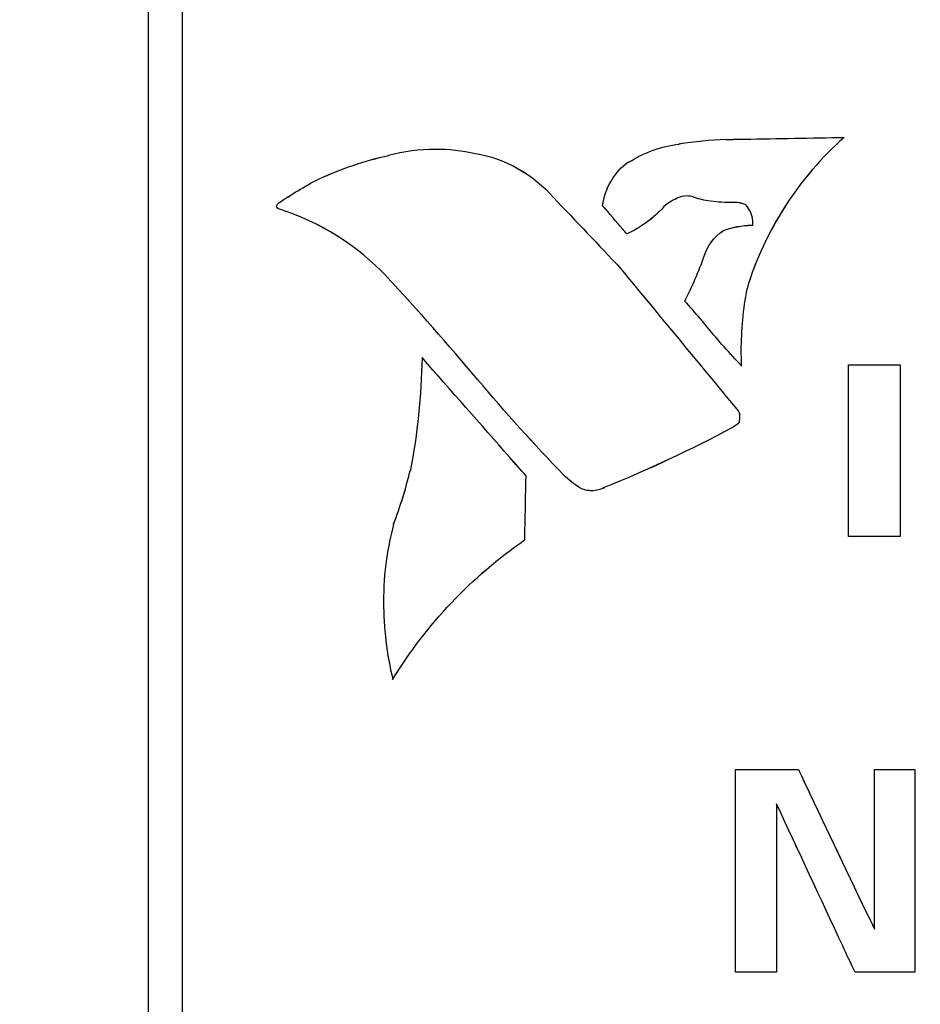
# Model space of a CAD drawing. Header units: inches. Extents: x 0 to 34, y 0 to 22.
# Tile 51 of 84: x 10.342 to 10.61, y 16.956 to 17.249. Entities that reach past the tile are written whole.
import ezdxf

# ---------------------------------------------------------------- set-up
doc = ezdxf.new("R2010")
doc.units = ezdxf.units.IN
doc.header["$LTSCALE"] = 1.87
doc.header["$MEASUREMENT"] = 0
doc.layers.get('0').update_dxf_attribs({"linetype": 'CONTINUOUS'})
doc.layers.add('DATUMCURVES', color=7, linetype='CONTINUOUS')
doc.layers.add('DIMENSIONS', color=7, linetype='CONTINUOUS')
doc.styles.get("Standard").update_dxf_attribs({"font": 'txt', "width": 0.8})
doc.dimstyles.new('DIMSTYLE_1', dxfattribs={"dimtxt": 0.125, "dimasz": 0.18, "dimexe": 0.18, "dimexo": 0.0625, "dimgap": 0.09, "dimtad": 0, "dimtih": 1, "dimtoh": 1, "dimdec": 3, "dimzin": 4, "dimdsep": 46, "dimtxsty": 'STANDARD', "dimblk": '_FILLED', "dimblk1": '_FILLED', "dimblk2": '_FILLED', "dimcen": 0.09, "dimadec": 0, "dimazin": 0, "dimtp": 0.005, "dimtm": 0.005, "dimtfac": 1, "dimtdec": 3, "dimtofl": 0, "dimtmove": 0, "dimatfit": 3, "dimldrblk": '_FILLED', "dimfxl": 1, "dimtolj": 1, "dimtzin": 4, "dimarcsym": 0})

# ---------------------------------------------------------------- blocks, each defined once
blk = doc.blocks.new('_FILLED')
at = {"color": 0, "linetype": 'BYBLOCK'}
blk.add_solid([(0, 0), (-1, 0.1736), (-1, -0.1736)], dxfattribs=at)
blk = doc.blocks.new('*D3')
at = {"layer": 'DIMENSIONS', "color": 2, "linetype": 'CONTINUOUS'}
for p, q in [((10.72651, 16.39551), (10.72651, 18.32886)), ((11.16856, 17.58422), (11.16856, 18.32886)), ((10.72651, 18.20386), (10.36651, 18.20386)), ((11.16856, 18.20386), (11.37054, 18.20386))]:
    blk.add_line(p, q, dxfattribs=at)
at = {"layer": 'DIMENSIONS', "color": 2, "linetype": 'CONTINUOUS', "xscale": 0.18, "yscale": 0.18, "zscale": 0.18}
blk.add_blockref('_FILLED', (10.72651, 18.20386), dxfattribs=at)
at = {"layer": 'DIMENSIONS', "color": 2, "linetype": 'CONTINUOUS', "xscale": 0.18, "yscale": 0.18, "zscale": 0.18, "rotation": 180}
blk.add_blockref('_FILLED', (11.16856, 18.20386), dxfattribs=at)
at = {"layer": 'DIMENSIONS', "color": 2, "linetype": 'CONTINUOUS', "width": 0.8}
for s, p in [('[', (11.95804, 18.14136)), (']', (12.55804, 18.14136)), ('.442', (11.43304, 18.14136)), ('11.23', (12.05804, 18.14136))]:
    blk.add_text(s, height=0.125, dxfattribs=at).set_placement(p)
blk = doc.blocks.new('*D4')
at = {"layer": 'DIMENSIONS', "color": 2, "linetype": 'CONTINUOUS'}
for p, q in [((10.38056, 17.58422), (10.38056, 17.96283)), ((10.71256, 17.01007), (10.71256, 17.96283)), ((10.38056, 17.83783), (10.16976, 17.83783)), ((10.71256, 17.83783), (11.07256, 17.83783))]:
    blk.add_line(p, q, dxfattribs=at)
at = {"layer": 'DIMENSIONS', "color": 2, "linetype": 'CONTINUOUS', "xscale": 0.18, "yscale": 0.18, "zscale": 0.18}
blk.add_blockref('_FILLED', (10.38056, 17.83783), dxfattribs=at)
at = {"layer": 'DIMENSIONS', "color": 2, "linetype": 'CONTINUOUS', "xscale": 0.18, "yscale": 0.18, "zscale": 0.18, "rotation": 180}
blk.add_blockref('_FILLED', (10.71256, 17.83783), dxfattribs=at)
at = {"layer": 'DIMENSIONS', "color": 2, "linetype": 'CONTINUOUS', "width": 0.8}
for s, p in [('[', (9.50726, 17.77533)), (']', (10.00726, 17.77533)), ('.332', (8.98226, 17.77533)), ('8.43', (9.60726, 17.77533))]:
    blk.add_text(s, height=0.125, dxfattribs=at).set_placement(p)

msp = doc.modelspace()

# ---------------------------------------------------------------- linework, layer by layer
at = {"color": 7, "linetype": 'CONTINUOUS'}
for p, q in [((10.38056, 12.38381), (10.38056, 17.52172)), ((10.39056, 17.49172), (10.39056, 13.42172))]:
    msp.add_line(p, q, dxfattribs=at)
at = {"layer": 'DATUMCURVES', "color": 40, "linetype": 'CONTINUOUS'}
for points in [[(10.52344, 17.20629, 2.75359), (10.52786, 17.20919, 2.75359), (10.53312, 17.21107, 2.75359), (10.53838, 17.21165, 2.75359)], [(10.52344, 17.20628, 2.75359), (10.52786, 17.20919, 2.75359), (10.53312, 17.21107, 2.75359), (10.53838, 17.21165, 2.75359)], [(10.5383, 17.21179, 2.75359), (10.54293, 17.21251, 2.75359), (10.5476, 17.21296, 2.75359), (10.55227, 17.21316, 2.75359)], [(10.5383, 17.21178, 2.75359), (10.54293, 17.2125, 2.75359), (10.5476, 17.21296, 2.75359), (10.55227, 17.21315, 2.75359)], [(10.53838, 17.21165, 2.75359), (10.53836, 17.2117, 2.75359), (10.53833, 17.21174, 2.75359), (10.5383, 17.21179, 2.75359)], [(10.53838, 17.21165, 2.75359), (10.53836, 17.21169, 2.75359), (10.53833, 17.21174, 2.75359), (10.5383, 17.21178, 2.75359)], [(10.55227, 17.21316, 2.75359), (10.55229, 17.21312, 2.75359), (10.55231, 17.21309, 2.75359), (10.55233, 17.21306, 2.75359)], [(10.55227, 17.21315, 2.75359), (10.55229, 17.21312, 2.75359), (10.55231, 17.21308, 2.75359), (10.55233, 17.21305, 2.75359)], [(10.58743, 17.21365, 2.75359), (10.57401, 17.20193, 2.75359), (10.56362, 17.18577, 2.75359), (10.55854, 17.16869, 2.75359)], [(10.58743, 17.21365, 2.75359), (10.57401, 17.20192, 2.75359), (10.56362, 17.18576, 2.75359), (10.55854, 17.16868, 2.75359)], [(10.47778, 17.20889, 2.75359), (10.47778, 17.2089, 2.75359), (10.47778, 17.20891, 2.75359), (10.47778, 17.20892, 2.75359)], [(10.47778, 17.20892, 2.75359), (10.48656, 17.20749, 2.75359), (10.49525, 17.20257, 2.75359), (10.501, 17.19578, 2.75359)], [(10.47778, 17.20889, 2.75359), (10.47778, 17.2089, 2.75359), (10.47778, 17.2089, 2.75359), (10.47778, 17.20891, 2.75359)], [(10.47778, 17.20891, 2.75359), (10.48656, 17.20749, 2.75359), (10.49525, 17.20256, 2.75359), (10.501, 17.19578, 2.75359)], [(10.43118, 17.20127, 2.75359), (10.43783, 17.20434, 2.75359), (10.44484, 17.20673, 2.75359), (10.45198, 17.20833, 2.75359)], [(10.43118, 17.20126, 2.75359), (10.43783, 17.20434, 2.75359), (10.44484, 17.20672, 2.75359), (10.45198, 17.20832, 2.75359)], [(10.45198, 17.20833, 2.75359), (10.45196, 17.20834, 2.75359), (10.45193, 17.20835, 2.75359), (10.4519, 17.20836, 2.75359)], [(10.45198, 17.20832, 2.75359), (10.45196, 17.20833, 2.75359), (10.45193, 17.20835, 2.75359), (10.4519, 17.20836, 2.75359)], [(10.51562, 17.19336, 2.75359), (10.51617, 17.19839, 2.75359), (10.51918, 17.20354, 2.75359), (10.52333, 17.20644, 2.75359)], [(10.51562, 17.19335, 2.75359), (10.51617, 17.19838, 2.75359), (10.51918, 17.20353, 2.75359), (10.52333, 17.20644, 2.75359)], [(10.52333, 17.20644, 2.75359), (10.52336, 17.20639, 2.75359), (10.5234, 17.20634, 2.75359), (10.52344, 17.20629, 2.75359)], [(10.52333, 17.20644, 2.75359), (10.52336, 17.20639, 2.75359), (10.5234, 17.20633, 2.75359), (10.52344, 17.20628, 2.75359)], [(10.41908, 17.194, 2.75359), (10.42293, 17.19666, 2.75359), (10.42695, 17.1991, 2.75359), (10.4311, 17.20128, 2.75359)], [(10.41908, 17.19399, 2.75359), (10.42293, 17.19665, 2.75359), (10.42695, 17.19909, 2.75359), (10.4311, 17.20128, 2.75359)], [(10.4311, 17.20128, 2.75359), (10.43112, 17.20128, 2.75359), (10.43115, 17.20127, 2.75359), (10.43118, 17.20127, 2.75359)], [(10.4311, 17.20128, 2.75359), (10.43112, 17.20127, 2.75359), (10.43115, 17.20127, 2.75359), (10.43118, 17.20126, 2.75359)], [(10.41913, 17.19399, 2.75359), (10.41912, 17.19399, 2.75359), (10.4191, 17.194, 2.75359), (10.41908, 17.194, 2.75359)], [(10.41913, 17.19398, 2.75359), (10.41912, 17.19398, 2.75359), (10.4191, 17.19399, 2.75359), (10.41908, 17.19399, 2.75359)], [(10.501, 17.19578, 2.75359), (10.501, 17.19578, 2.75359), (10.501, 17.19577, 2.75359), (10.501, 17.19577, 2.75359)], [(10.501, 17.19578, 2.75359), (10.501, 17.19577, 2.75359), (10.501, 17.19577, 2.75359), (10.501, 17.19576, 2.75359)], [(10.501, 17.19577, 2.75359), (10.50773, 17.18877, 2.75359), (10.5144, 17.18173, 2.75359), (10.52105, 17.17465, 2.75359)], [(10.501, 17.19576, 2.75359), (10.50773, 17.18876, 2.75359), (10.5144, 17.18172, 2.75359), (10.52105, 17.17464, 2.75359)], [(10.53754, 17.19546, 2.75359), (10.5362, 17.1949, 2.75359), (10.53493, 17.1941, 2.75359), (10.53385, 17.19313, 2.75359)], [(10.53754, 17.19545, 2.75359), (10.5362, 17.19489, 2.75359), (10.53493, 17.1941, 2.75359), (10.53385, 17.19313, 2.75359)], [(10.53751, 17.19549, 2.75359), (10.53752, 17.19548, 2.75359), (10.53753, 17.19547, 2.75359), (10.53754, 17.19546, 2.75359)], [(10.53751, 17.19548, 2.75359), (10.53752, 17.19547, 2.75359), (10.53753, 17.19546, 2.75359), (10.53754, 17.19545, 2.75359)], [(10.54261, 17.19593, 2.75359), (10.54261, 17.19594, 2.75359), (10.54261, 17.19596, 2.75359), (10.54261, 17.19597, 2.75359)], [(10.54261, 17.19593, 2.75359), (10.54261, 17.19594, 2.75359), (10.54261, 17.19595, 2.75359), (10.54261, 17.19596, 2.75359)], [(10.54766, 17.19471, 2.75359), (10.54594, 17.19491, 2.75359), (10.54424, 17.19533, 2.75359), (10.54261, 17.19593, 2.75359)], [(10.54766, 17.19471, 2.75359), (10.54594, 17.19491, 2.75359), (10.54424, 17.19532, 2.75359), (10.54261, 17.19593, 2.75359)], [(10.54766, 17.19466, 2.75359), (10.54766, 17.19468, 2.75359), (10.54766, 17.1947, 2.75359), (10.54766, 17.19471, 2.75359)], [(10.54766, 17.19466, 2.75359), (10.54766, 17.19467, 2.75359), (10.54766, 17.19469, 2.75359), (10.54766, 17.19471, 2.75359)], [(10.55433, 17.19427, 2.75359), (10.55211, 17.19431, 2.75359), (10.54988, 17.19443, 2.75359), (10.54766, 17.19466, 2.75359)], [(10.55433, 17.19426, 2.75359), (10.55211, 17.1943, 2.75359), (10.54988, 17.19443, 2.75359), (10.54766, 17.19466, 2.75359)], [(10.55436, 17.19435, 2.75359), (10.55435, 17.19433, 2.75359), (10.55434, 17.1943, 2.75359), (10.55433, 17.19427, 2.75359)], [(10.55436, 17.19435, 2.75359), (10.55435, 17.19432, 2.75359), (10.55434, 17.19429, 2.75359), (10.55433, 17.19426, 2.75359)], [(10.41954, 17.19231, 2.75359), (10.41954, 17.19231, 2.75359), (10.41954, 17.19232, 2.75359), (10.41954, 17.19232, 2.75359)], [(10.45144, 17.17228, 2.75359), (10.44285, 17.18144, 2.75359), (10.43152, 17.18855, 2.75359), (10.41954, 17.19231, 2.75359)], [(10.41954, 17.1923, 2.75359), (10.41954, 17.19231, 2.75359), (10.41954, 17.19231, 2.75359), (10.41954, 17.19231, 2.75359)], [(10.45144, 17.17227, 2.75359), (10.44285, 17.18143, 2.75359), (10.43152, 17.18854, 2.75359), (10.41954, 17.1923, 2.75359)], [(10.53385, 17.1931, 2.75359), (10.53082, 17.18966, 2.75359), (10.52695, 17.18683, 2.75359), (10.52276, 17.18497, 2.75359)], [(10.53385, 17.19309, 2.75359), (10.53082, 17.18965, 2.75359), (10.52695, 17.18683, 2.75359), (10.52276, 17.18496, 2.75359)], [(10.53385, 17.19313, 2.75359), (10.53385, 17.19312, 2.75359), (10.53385, 17.19311, 2.75359), (10.53385, 17.1931, 2.75359)], [(10.53385, 17.19313, 2.75359), (10.53385, 17.19311, 2.75359), (10.53385, 17.1931, 2.75359), (10.53385, 17.19309, 2.75359)], [(10.55827, 17.19355, 2.75359), (10.55827, 17.19357, 2.75359), (10.55827, 17.1936, 2.75359), (10.55827, 17.19362, 2.75359)], [(10.55827, 17.19354, 2.75359), (10.55827, 17.19356, 2.75359), (10.55827, 17.19359, 2.75359), (10.55827, 17.19361, 2.75359)], [(10.52276, 17.18497, 2.75359), (10.52275, 17.185, 2.75359), (10.52274, 17.18503, 2.75359), (10.52273, 17.18506, 2.75359)], [(10.52276, 17.18496, 2.75359), (10.52275, 17.18499, 2.75359), (10.52274, 17.18502, 2.75359), (10.52273, 17.18506, 2.75359)], [(10.54579, 17.17837, 2.75359), (10.54668, 17.18135, 2.75359), (10.54878, 17.18416, 2.75359), (10.5514, 17.18584, 2.75359)], [(10.54579, 17.17836, 2.75359), (10.54668, 17.18134, 2.75359), (10.54878, 17.18415, 2.75359), (10.5514, 17.18583, 2.75359)], [(10.5514, 17.18584, 2.75359), (10.55139, 17.18585, 2.75359), (10.55137, 17.18587, 2.75359), (10.55135, 17.18588, 2.75359)], [(10.5514, 17.18583, 2.75359), (10.55139, 17.18584, 2.75359), (10.55137, 17.18586, 2.75359), (10.55135, 17.18588, 2.75359)], [(10.56017, 17.18756, 2.75359), (10.56018, 17.18753, 2.75359), (10.5602, 17.18751, 2.75359), (10.56022, 17.18748, 2.75359)], [(10.56017, 17.18755, 2.75359), (10.56018, 17.18753, 2.75359), (10.5602, 17.1875, 2.75359), (10.56022, 17.18748, 2.75359)], [(10.54009, 17.16502, 2.75359), (10.54226, 17.16936, 2.75359), (10.54419, 17.17383, 2.75359), (10.54584, 17.17838, 2.75359)], [(10.54009, 17.16502, 2.75359), (10.54226, 17.16935, 2.75359), (10.54419, 17.17382, 2.75359), (10.54584, 17.17838, 2.75359)], [(10.54584, 17.17838, 2.75359), (10.54582, 17.17838, 2.75359), (10.54581, 17.17837, 2.75359), (10.54579, 17.17837, 2.75359)], [(10.54584, 17.17838, 2.75359), (10.54582, 17.17837, 2.75359), (10.54581, 17.17837, 2.75359), (10.54579, 17.17836, 2.75359)], [(10.52105, 17.17465, 2.75359), (10.52103, 17.17464, 2.75359), (10.52101, 17.17463, 2.75359), (10.521, 17.17463, 2.75359)], [(10.52105, 17.17464, 2.75359), (10.52103, 17.17464, 2.75359), (10.52101, 17.17463, 2.75359), (10.521, 17.17462, 2.75359)], [(10.521, 17.17463, 2.75359), (10.53249, 17.1607, 2.75359), (10.54399, 17.14678, 2.75359), (10.5555, 17.13287, 2.75359)], [(10.521, 17.17462, 2.75359), (10.53249, 17.1607, 2.75359), (10.54399, 17.14678, 2.75359), (10.5555, 17.13286, 2.75359)], [(10.47846, 17.1416, 2.75359), (10.4697, 17.15207, 2.75359), (10.46066, 17.16232, 2.75359), (10.45139, 17.17234, 2.75359)], [(10.45139, 17.17234, 2.75359), (10.45141, 17.17232, 2.75359), (10.45142, 17.1723, 2.75359), (10.45144, 17.17228, 2.75359)], [(10.47846, 17.14159, 2.75359), (10.4697, 17.15206, 2.75359), (10.46066, 17.16231, 2.75359), (10.45139, 17.17233, 2.75359)], [(10.45139, 17.17233, 2.75359), (10.45141, 17.17231, 2.75359), (10.45142, 17.17229, 2.75359), (10.45144, 17.17227, 2.75359)], [(10.55854, 17.16869, 2.75359), (10.55851, 17.16868, 2.75359), (10.55848, 17.16868, 2.75359), (10.55846, 17.16867, 2.75359)], [(10.55854, 17.16868, 2.75359), (10.55851, 17.16868, 2.75359), (10.55848, 17.16867, 2.75359), (10.55846, 17.16866, 2.75359)], [(10.54557, 17.15867, 2.75359), (10.54556, 17.1587, 2.75359), (10.54555, 17.15873, 2.75359), (10.54555, 17.15876, 2.75359)], [(10.54557, 17.15867, 2.75359), (10.54556, 17.1587, 2.75359), (10.54555, 17.15872, 2.75359), (10.54555, 17.15875, 2.75359)], [(10.55558, 17.14717, 2.75359), (10.55211, 17.15089, 2.75359), (10.54877, 17.15473, 2.75359), (10.54557, 17.15867, 2.75359)], [(10.55558, 17.14717, 2.75359), (10.55211, 17.15088, 2.75359), (10.54877, 17.15472, 2.75359), (10.54557, 17.15867, 2.75359)], [(10.46191, 17.1482, 2.75359), (10.46172, 17.13688, 2.75359), (10.46055, 17.12554, 2.75359), (10.45841, 17.11443, 2.75359)], [(10.46191, 17.14819, 2.75359), (10.46172, 17.13688, 2.75359), (10.46055, 17.12554, 2.75359), (10.45841, 17.11442, 2.75359)], [(10.55694, 17.14576, 2.75359), (10.55649, 17.14623, 2.75359), (10.55603, 17.1467, 2.75359), (10.55558, 17.14717, 2.75359)], [(10.55694, 17.14576, 2.75359), (10.55649, 17.14623, 2.75359), (10.55603, 17.1467, 2.75359), (10.55558, 17.14717, 2.75359)], [(10.55683, 17.14576, 2.75359), (10.55687, 17.14576, 2.75359), (10.5569, 17.14576, 2.75359), (10.55694, 17.14576, 2.75359)], [(10.55683, 17.14575, 2.75359), (10.55687, 17.14575, 2.75359), (10.5569, 17.14575, 2.75359), (10.55694, 17.14576, 2.75359)], [(10.47851, 17.14162, 2.75359), (10.4785, 17.14161, 2.75359), (10.47848, 17.1416, 2.75359), (10.47846, 17.1416, 2.75359)], [(10.47851, 17.14161, 2.75359), (10.4785, 17.14161, 2.75359), (10.47848, 17.1416, 2.75359), (10.47846, 17.14159, 2.75359)], [(10.50404, 17.11329, 2.75359), (10.49522, 17.12244, 2.75359), (10.4867, 17.13189, 2.75359), (10.47851, 17.14162, 2.75359)], [(10.50404, 17.11328, 2.75359), (10.49522, 17.12243, 2.75359), (10.4867, 17.13189, 2.75359), (10.47851, 17.14161, 2.75359)], [(10.5555, 17.13287, 2.75359), (10.55551, 17.13287, 2.75359), (10.55552, 17.13287, 2.75359), (10.55553, 17.13287, 2.75359)], [(10.5555, 17.13286, 2.75359), (10.55551, 17.13286, 2.75359), (10.55552, 17.13286, 2.75359), (10.55553, 17.13286, 2.75359)], [(10.55553, 17.13287, 2.75359), (10.55585, 17.1324, 2.75359), (10.55615, 17.1319, 2.75359), (10.55637, 17.13138, 2.75359)], [(10.55553, 17.13286, 2.75359), (10.55585, 17.13239, 2.75359), (10.55615, 17.1319, 2.75359), (10.55637, 17.13137, 2.75359)], [(10.55637, 17.13138, 2.75359), (10.55634, 17.1314, 2.75359), (10.55631, 17.13142, 2.75359), (10.55629, 17.13144, 2.75359)], [(10.55637, 17.13137, 2.75359), (10.55634, 17.13139, 2.75359), (10.55631, 17.13141, 2.75359), (10.55629, 17.13143, 2.75359)], [(10.55425, 17.12745, 2.75359), (10.54187, 17.12081, 2.75359), (10.52912, 17.11482, 2.75359), (10.51609, 17.10956, 2.75359)], [(10.55425, 17.12744, 2.75359), (10.54187, 17.1208, 2.75359), (10.52912, 17.11481, 2.75359), (10.51609, 17.10955, 2.75359)], [(10.55623, 17.12896, 2.75359), (10.55564, 17.12838, 2.75359), (10.55497, 17.12788, 2.75359), (10.55425, 17.12747, 2.75359)], [(10.55623, 17.12895, 2.75359), (10.55564, 17.12837, 2.75359), (10.55497, 17.12787, 2.75359), (10.55425, 17.12747, 2.75359)], [(10.55425, 17.12747, 2.75359), (10.55425, 17.12747, 2.75359), (10.55425, 17.12746, 2.75359), (10.55425, 17.12745, 2.75359)], [(10.55425, 17.12747, 2.75359), (10.55425, 17.12746, 2.75359), (10.55425, 17.12745, 2.75359), (10.55425, 17.12744, 2.75359)], [(10.55618, 17.12898, 2.75359), (10.5562, 17.12897, 2.75359), (10.55621, 17.12896, 2.75359), (10.55623, 17.12896, 2.75359)], [(10.55618, 17.12897, 2.75359), (10.5562, 17.12896, 2.75359), (10.55621, 17.12896, 2.75359), (10.55623, 17.12895, 2.75359)], [(10.45828, 17.11446, 2.75359), (10.45698, 17.10909, 2.75359), (10.45535, 17.10379, 2.75359), (10.45337, 17.09864, 2.75359)], [(10.45828, 17.11445, 2.75359), (10.45698, 17.10908, 2.75359), (10.45535, 17.10379, 2.75359), (10.45337, 17.09863, 2.75359)], [(10.45841, 17.11443, 2.75359), (10.45837, 17.11444, 2.75359), (10.45832, 17.11445, 2.75359), (10.45828, 17.11446, 2.75359)], [(10.45841, 17.11442, 2.75359), (10.45837, 17.11443, 2.75359), (10.45832, 17.11444, 2.75359), (10.45828, 17.11445, 2.75359)], [(10.50404, 17.11324, 2.75359), (10.50404, 17.11325, 2.75359), (10.50404, 17.11327, 2.75359), (10.50404, 17.11329, 2.75359)], [(10.50404, 17.11323, 2.75359), (10.50404, 17.11325, 2.75359), (10.50404, 17.11326, 2.75359), (10.50404, 17.11328, 2.75359)], [(10.50879, 17.10952, 2.75359), (10.50711, 17.11062, 2.75359), (10.50552, 17.11187, 2.75359), (10.50404, 17.11324, 2.75359)], [(10.50879, 17.10951, 2.75359), (10.50711, 17.11061, 2.75359), (10.50552, 17.11187, 2.75359), (10.50404, 17.11323, 2.75359)], [(10.50881, 17.10949, 2.75359), (10.50881, 17.1095, 2.75359), (10.5088, 17.10951, 2.75359), (10.50879, 17.10952, 2.75359)], [(10.50881, 17.10948, 2.75359), (10.50881, 17.10949, 2.75359), (10.5088, 17.1095, 2.75359), (10.50879, 17.10951, 2.75359)], [(10.51609, 17.10956, 2.75359), (10.51609, 17.10955, 2.75359), (10.5161, 17.10953, 2.75359), (10.51611, 17.10951, 2.75359)], [(10.51609, 17.10955, 2.75359), (10.51609, 17.10954, 2.75359), (10.5161, 17.10952, 2.75359), (10.51611, 17.10951, 2.75359)], [(10.51611, 17.10951, 2.75359), (10.51612, 17.10953, 2.75359), (10.51613, 17.10954, 2.75359), (10.51614, 17.10955, 2.75359)], [(10.51611, 17.10951, 2.75359), (10.51612, 17.10952, 2.75359), (10.51613, 17.10953, 2.75359), (10.51614, 17.10954, 2.75359)], [(10.45342, 17.09859, 2.75359), (10.45258, 17.09522, 2.75359), (10.45187, 17.09181, 2.75359), (10.45131, 17.08839, 2.75359)], [(10.45342, 17.09858, 2.75359), (10.45258, 17.09521, 2.75359), (10.45187, 17.09181, 2.75359), (10.45131, 17.08838, 2.75359)], [(10.45337, 17.09864, 2.75359), (10.45339, 17.09862, 2.75359), (10.4534, 17.09861, 2.75359), (10.45342, 17.09859, 2.75359)], [(10.45337, 17.09863, 2.75359), (10.45339, 17.09861, 2.75359), (10.4534, 17.0986, 2.75359), (10.45342, 17.09858, 2.75359)], [(10.45318, 17.05253, 2.75359), (10.46311, 17.06877, 2.75359), (10.47676, 17.0832, 2.75359), (10.49243, 17.09401, 2.75359)], [(10.45318, 17.05252, 2.75359), (10.46311, 17.06876, 2.75359), (10.47676, 17.08319, 2.75359), (10.49243, 17.094, 2.75359)], [(10.49243, 17.09401, 2.75359), (10.49244, 17.09402, 2.75359), (10.49245, 17.09403, 2.75359), (10.49246, 17.09404, 2.75359)], [(10.49243, 17.094, 2.75359), (10.49244, 17.09402, 2.75359), (10.49245, 17.09403, 2.75359), (10.49246, 17.09404, 2.75359)], [(10.45131, 17.08839, 2.75359), (10.45131, 17.08839, 2.75359), (10.45131, 17.08838, 2.75359), (10.45131, 17.08838, 2.75359)], [(10.45131, 17.08838, 2.75359), (10.45131, 17.08838, 2.75359), (10.45131, 17.08838, 2.75359), (10.45131, 17.08838, 2.75359)], [(10.45323, 17.05253, 2.75359), (10.45321, 17.05253, 2.75359), (10.4532, 17.05253, 2.75359), (10.45318, 17.05253, 2.75359)], [(10.45323, 17.05253, 2.75359), (10.45321, 17.05253, 2.75359), (10.4532, 17.05252, 2.75359), (10.45318, 17.05252, 2.75359)]]:
    msp.add_open_spline(points, degree=3, dxfattribs=at)
for points, knots in [([(10.55233, 17.21306, 2.75359), (10.55415, 17.21309, 2.75359), (10.56585, 17.21329, 2.75359), (10.57756, 17.21349, 2.75359), (10.58743, 17.21365, 2.75359)], [0, 0, 0, 0, 0.15625, 1, 1, 1, 1]), ([(10.55233, 17.21305, 2.75359), (10.55415, 17.21308, 2.75359), (10.56585, 17.21328, 2.75359), (10.57756, 17.21348, 2.75359), (10.58743, 17.21365, 2.75359)], [0, 0, 0, 0, 0.15625, 1, 1, 1, 1]), ([(10.4519, 17.20836, 2.75359), (10.45645, 17.20959, 2.75359), (10.46518, 17.21074, 2.75359), (10.47389, 17.20977, 2.75359), (10.47778, 17.20889, 2.75359)], [0, 0, 0, 0, 0.541522, 1, 1, 1, 1]), ([(10.4519, 17.20836, 2.75359), (10.45645, 17.20959, 2.75359), (10.46518, 17.21073, 2.75359), (10.47389, 17.20976, 2.75359), (10.47778, 17.20889, 2.75359)], [0, 0, 0, 0, 0.541522, 1, 1, 1, 1]), ([(10.41954, 17.19232, 2.75359), (10.41913, 17.19235, 2.75359), (10.41842, 17.1931, 2.75359), (10.41888, 17.19384, 2.75359), (10.41913, 17.19399, 2.75359)], [0, 0, 0, 0, 0.58321, 1, 1, 1, 1]), ([(10.41954, 17.19231, 2.75359), (10.41913, 17.19234, 2.75359), (10.41842, 17.19309, 2.75359), (10.41888, 17.19383, 2.75359), (10.41913, 17.19398, 2.75359)], [0, 0, 0, 0, 0.583743, 1, 1, 1, 1]), ([(10.54261, 17.19597, 2.75359), (10.54198, 17.19616, 2.75359), (10.54023, 17.19642, 2.75359), (10.53846, 17.19599, 2.75359), (10.53751, 17.19549, 2.75359)], [0, 0, 0, 0, 0.383814, 1, 1, 1, 1]), ([(10.54261, 17.19596, 2.75359), (10.54198, 17.19615, 2.75359), (10.54023, 17.19641, 2.75359), (10.53846, 17.19598, 2.75359), (10.53751, 17.19548, 2.75359)], [0, 0, 0, 0, 0.383814, 1, 1, 1, 1]), ([(10.55827, 17.19362, 2.75359), (10.55717, 17.1941, 2.75359), (10.55581, 17.19437, 2.75359), (10.55449, 17.19436, 2.75359), (10.55436, 17.19435, 2.75359)], [0, 0, 0, 0, 0.904453, 1, 1, 1, 1]), ([(10.55827, 17.19361, 2.75359), (10.55717, 17.1941, 2.75359), (10.55581, 17.19436, 2.75359), (10.55449, 17.19435, 2.75359), (10.55436, 17.19435, 2.75359)], [0, 0, 0, 0, 0.904453, 1, 1, 1, 1]), ([(10.52273, 17.18506, 2.75359), (10.52236, 17.18549, 2.75359), (10.51999, 17.18826, 2.75359), (10.51762, 17.19102, 2.75359), (10.51562, 17.19336, 2.75359)], [0, 0, 0, 0, 0.15625, 1, 1, 1, 1]), ([(10.52273, 17.18506, 2.75359), (10.52236, 17.18549, 2.75359), (10.51999, 17.18825, 2.75359), (10.51762, 17.19102, 2.75359), (10.51562, 17.19335, 2.75359)], [0, 0, 0, 0, 0.15625, 1, 1, 1, 1]), ([(10.56022, 17.18748, 2.75359), (10.56022, 17.18771, 2.75359), (10.5604, 17.18984, 2.75359), (10.5595, 17.19209, 2.75359), (10.55827, 17.19355, 2.75359)], [0, 0, 0, 0, 0.105732, 1, 1, 1, 1]), ([(10.56022, 17.18748, 2.75359), (10.56022, 17.1877, 2.75359), (10.5604, 17.18983, 2.75359), (10.5595, 17.19208, 2.75359), (10.55827, 17.19354, 2.75359)], [0, 0, 0, 0, 0.105732, 1, 1, 1, 1]), ([(10.55135, 17.18588, 2.75359), (10.55409, 17.18698, 2.75359), (10.55713, 17.18756, 2.75359), (10.56012, 17.18756, 2.75359), (10.56017, 17.18756, 2.75359)], [0, 0, 0, 0, 0.984837, 1, 1, 1, 1]), ([(10.55135, 17.18588, 2.75359), (10.55409, 17.18697, 2.75359), (10.55713, 17.18755, 2.75359), (10.56012, 17.18755, 2.75359), (10.56017, 17.18755, 2.75359)], [0, 0, 0, 0, 0.984837, 1, 1, 1, 1]), ([(10.55846, 17.16867, 2.75359), (10.55732, 17.16261, 2.75359), (10.55662, 17.15492, 2.75359), (10.55677, 17.14726, 2.75359), (10.55683, 17.14576, 2.75359)], [0, 0, 0, 0, 0.804153, 1, 1, 1, 1]), ([(10.55846, 17.16866, 2.75359), (10.55732, 17.16261, 2.75359), (10.55662, 17.15491, 2.75359), (10.55677, 17.14725, 2.75359), (10.55683, 17.14575, 2.75359)], [0, 0, 0, 0, 0.804153, 1, 1, 1, 1]), ([(10.54555, 17.15876, 2.75359), (10.54526, 17.15908, 2.75359), (10.54344, 17.16117, 2.75359), (10.54163, 17.16326, 2.75359), (10.54009, 17.16502, 2.75359)], [0, 0, 0, 0, 0.15625, 1, 1, 1, 1]), ([(10.54555, 17.15875, 2.75359), (10.54526, 17.15908, 2.75359), (10.54344, 17.16116, 2.75359), (10.54163, 17.16325, 2.75359), (10.54009, 17.16502, 2.75359)], [0, 0, 0, 0, 0.15625, 1, 1, 1, 1]), ([(10.49284, 17.11305, 2.75359), (10.49123, 17.11488, 2.75359), (10.48092, 17.12659, 2.75359), (10.47061, 17.13831, 2.75359), (10.46191, 17.1482, 2.75359)], [0, 0, 0, 0, 0.15625, 1, 1, 1, 1]), ([(10.49284, 17.11304, 2.75359), (10.49123, 17.11487, 2.75359), (10.48092, 17.12659, 2.75359), (10.47061, 17.1383, 2.75359), (10.46191, 17.14819, 2.75359)], [0, 0, 0, 0, 0.15625, 1, 1, 1, 1]), ([(10.5887, 17.09501, 2.75359), (10.5887, 17.09767, 2.75359), (10.5887, 17.11468, 2.75359), (10.5887, 17.13169, 2.75359), (10.5887, 17.14605, 2.75359)], [0, 0, 0, 0, 0.15625, 1, 1, 1, 1]), ([(10.5887, 17.14605, 2.75359), (10.5895, 17.14605, 2.75359), (10.59463, 17.14605, 2.75359), (10.59976, 17.14605, 2.75359), (10.60408, 17.14605, 2.75359)], [0, 0, 0, 0, 0.15625, 1, 1, 1, 1]), ([(10.5887, 17.095, 2.75359), (10.5887, 17.09766, 2.75359), (10.5887, 17.11467, 2.75359), (10.5887, 17.13169, 2.75359), (10.5887, 17.14604, 2.75359)], [0, 0, 0, 0, 0.15625, 1, 1, 1, 1]), ([(10.5887, 17.14604, 2.75359), (10.5895, 17.14604, 2.75359), (10.59463, 17.14604, 2.75359), (10.59976, 17.14604, 2.75359), (10.60408, 17.14604, 2.75359)], [0, 0, 0, 0, 0.15625, 1, 1, 1, 1]), ([(10.60408, 17.14605, 2.75359), (10.60408, 17.14339, 2.75359), (10.60408, 17.12638, 2.75359), (10.60408, 17.10936, 2.75359), (10.60408, 17.09501, 2.75359)], [0, 0, 0, 0, 0.15625, 1, 1, 1, 1]), ([(10.60408, 17.14604, 2.75359), (10.60408, 17.14338, 2.75359), (10.60408, 17.12637, 2.75359), (10.60408, 17.10936, 2.75359), (10.60408, 17.095, 2.75359)], [0, 0, 0, 0, 0.15625, 1, 1, 1, 1]), ([(10.55629, 17.13144, 2.75359), (10.55629, 17.13117, 2.75359), (10.55635, 17.13034, 2.75359), (10.55626, 17.12952, 2.75359), (10.55618, 17.12898, 2.75359)], [0, 0, 0, 0, 0.332889, 1, 1, 1, 1]), ([(10.55629, 17.13143, 2.75359), (10.55629, 17.13116, 2.75359), (10.55635, 17.13034, 2.75359), (10.55626, 17.12951, 2.75359), (10.55618, 17.12897, 2.75359)], [0, 0, 0, 0, 0.332889, 1, 1, 1, 1]), ([(10.49246, 17.09404, 2.75359), (10.49248, 17.09503, 2.75359), (10.4926, 17.10137, 2.75359), (10.49273, 17.1077, 2.75359), (10.49284, 17.11305, 2.75359)], [0, 0, 0, 0, 0.15625, 1, 1, 1, 1]), ([(10.49246, 17.09404, 2.75359), (10.49248, 17.09503, 2.75359), (10.4926, 17.10136, 2.75359), (10.49273, 17.1077, 2.75359), (10.49284, 17.11304, 2.75359)], [0, 0, 0, 0, 0.15625, 1, 1, 1, 1]), ([(10.51614, 17.10955, 2.75359), (10.51501, 17.10896, 2.75359), (10.51246, 17.1083, 2.75359), (10.50992, 17.10892, 2.75359), (10.50881, 17.10949, 2.75359)], [0, 0, 0, 0, 0.50794, 1, 1, 1, 1]), ([(10.51614, 17.10954, 2.75359), (10.51501, 17.10895, 2.75359), (10.51246, 17.10829, 2.75359), (10.50992, 17.10892, 2.75359), (10.50881, 17.10948, 2.75359)], [0, 0, 0, 0, 0.50794, 1, 1, 1, 1]), ([(10.60408, 17.09501, 2.75359), (10.60328, 17.09501, 2.75359), (10.59816, 17.09501, 2.75359), (10.59303, 17.09501, 2.75359), (10.5887, 17.09501, 2.75359)], [0, 0, 0, 0, 0.15625, 1, 1, 1, 1]), ([(10.60408, 17.095, 2.75359), (10.60328, 17.095, 2.75359), (10.59816, 17.095, 2.75359), (10.59303, 17.095, 2.75359), (10.5887, 17.095, 2.75359)], [0, 0, 0, 0, 0.15625, 1, 1, 1, 1]), ([(10.45131, 17.08838, 2.75359), (10.45074, 17.08413, 2.75359), (10.44996, 17.07211, 2.75359), (10.4514, 17.06004, 2.75359), (10.45323, 17.05253, 2.75359)], [0, 0, 0, 0, 0.356946, 1, 1, 1, 1]), ([(10.45131, 17.08838, 2.75359), (10.45074, 17.08412, 2.75359), (10.44996, 17.07211, 2.75359), (10.4514, 17.06003, 2.75359), (10.45323, 17.05253, 2.75359)], [0, 0, 0, 0, 0.356959, 1, 1, 1, 1]), ([(10.55515, 17.02575, 2.75359), (10.55613, 17.02575, 2.75359), (10.56235, 17.02575, 2.75359), (10.56857, 17.02575, 2.75359), (10.57382, 17.02575, 2.75359)], [0, 0, 0, 0, 0.15625, 1, 1, 1, 1]), ([(10.55515, 16.9655, 2.75359), (10.55515, 16.96864, 2.75359), (10.55515, 16.98872, 2.75359), (10.55515, 17.0088, 2.75359), (10.55515, 17.02575, 2.75359)], [0, 0, 0, 0, 0.15625, 1, 1, 1, 1]), ([(10.55515, 17.02574, 2.75359), (10.55613, 17.02574, 2.75359), (10.56235, 17.02574, 2.75359), (10.56857, 17.02574, 2.75359), (10.57382, 17.02574, 2.75359)], [0, 0, 0, 0, 0.15625, 1, 1, 1, 1]), ([(10.55515, 16.96549, 2.75359), (10.55515, 16.96863, 2.75359), (10.55515, 16.98871, 2.75359), (10.55515, 17.0088, 2.75359), (10.55515, 17.02574, 2.75359)], [0, 0, 0, 0, 0.15625, 1, 1, 1, 1]), ([(10.57382, 17.02575, 2.75359), (10.57499, 17.02328, 2.75359), (10.58252, 17.00747, 2.75359), (10.59005, 16.99167, 2.75359), (10.5964, 16.97833, 2.75359)], [0, 0, 0, 0, 0.15625, 1, 1, 1, 1]), ([(10.57382, 17.02574, 2.75359), (10.57499, 17.02327, 2.75359), (10.58252, 17.00746, 2.75359), (10.59005, 16.99166, 2.75359), (10.5964, 16.97832, 2.75359)], [0, 0, 0, 0, 0.15625, 1, 1, 1, 1]), ([(10.5964, 16.97833, 2.75359), (10.5964, 16.9808, 2.75359), (10.5964, 16.9966, 2.75359), (10.5964, 17.01241, 2.75359), (10.5964, 17.02575, 2.75359)], [0, 0, 0, 0, 0.15625, 1, 1, 1, 1]), ([(10.5964, 17.02575, 2.75359), (10.59703, 17.02575, 2.75359), (10.60103, 17.02575, 2.75359), (10.60503, 17.02575, 2.75359), (10.6084, 17.02575, 2.75359)], [0, 0, 0, 0, 0.15625, 1, 1, 1, 1]), ([(10.5964, 16.97832, 2.75359), (10.5964, 16.98079, 2.75359), (10.5964, 16.9966, 2.75359), (10.5964, 17.0124, 2.75359), (10.5964, 17.02574, 2.75359)], [0, 0, 0, 0, 0.15625, 1, 1, 1, 1]), ([(10.5964, 17.02574, 2.75359), (10.59703, 17.02574, 2.75359), (10.60103, 17.02574, 2.75359), (10.60503, 17.02574, 2.75359), (10.6084, 17.02574, 2.75359)], [0, 0, 0, 0, 0.15625, 1, 1, 1, 1]), ([(10.6084, 17.02575, 2.75359), (10.6084, 17.02261, 2.75359), (10.6084, 17.00253, 2.75359), (10.6084, 16.98244, 2.75359), (10.6084, 16.9655, 2.75359)], [0, 0, 0, 0, 0.15625, 1, 1, 1, 1]), ([(10.6084, 17.02574, 2.75359), (10.6084, 17.0226, 2.75359), (10.6084, 17.00252, 2.75359), (10.6084, 16.98244, 2.75359), (10.6084, 16.96549, 2.75359)], [0, 0, 0, 0, 0.15625, 1, 1, 1, 1]), ([(10.59065, 16.9655, 2.75359), (10.58943, 16.9681, 2.75359), (10.58166, 16.98477, 2.75359), (10.57388, 17.00144, 2.75359), (10.56732, 17.0155, 2.75359)], [0, 0, 0, 0, 0.15625, 1, 1, 1, 1]), ([(10.56732, 17.0155, 2.75359), (10.56732, 17.01289, 2.75359), (10.56732, 16.99623, 2.75359), (10.56732, 16.97956, 2.75359), (10.56732, 16.9655, 2.75359)], [0, 0, 0, 0, 0.15625, 1, 1, 1, 1]), ([(10.59065, 16.96549, 2.75359), (10.58943, 16.9681, 2.75359), (10.58166, 16.98476, 2.75359), (10.57388, 17.00143, 2.75359), (10.56732, 17.01549, 2.75359)], [0, 0, 0, 0, 0.15625, 1, 1, 1, 1]), ([(10.56732, 17.01549, 2.75359), (10.56732, 17.01289, 2.75359), (10.56732, 16.99622, 2.75359), (10.56732, 16.97955, 2.75359), (10.56732, 16.96549, 2.75359)], [0, 0, 0, 0, 0.15625, 1, 1, 1, 1]), ([(10.56732, 16.9655, 2.75359), (10.56669, 16.9655, 2.75359), (10.56263, 16.9655, 2.75359), (10.55858, 16.9655, 2.75359), (10.55515, 16.9655, 2.75359)], [0, 0, 0, 0, 0.15625, 1, 1, 1, 1]), ([(10.56732, 16.96549, 2.75359), (10.56669, 16.96549, 2.75359), (10.56263, 16.96549, 2.75359), (10.55858, 16.96549, 2.75359), (10.55515, 16.96549, 2.75359)], [0, 0, 0, 0, 0.15625, 1, 1, 1, 1]), ([(10.6084, 16.9655, 2.75359), (10.60748, 16.9655, 2.75359), (10.60156, 16.9655, 2.75359), (10.59564, 16.9655, 2.75359), (10.59065, 16.9655, 2.75359)], [0, 0, 0, 0, 0.15625, 1, 1, 1, 1]), ([(10.6084, 16.96549, 2.75359), (10.60748, 16.96549, 2.75359), (10.60156, 16.96549, 2.75359), (10.59564, 16.96549, 2.75359), (10.59065, 16.96549, 2.75359)], [0, 0, 0, 0, 0.15625, 1, 1, 1, 1])]:
    msp.add_open_spline(points, degree=3, knots=knots, dxfattribs=at)

# ---------------------------------------------------------------- dimensions: what is measured, and where the dimension line sits
at = {"layer": 'DIMENSIONS', "color": 2, "linetype": 'CONTINUOUS'}
dim = msp.add_linear_dim(base=(11.16856, 18.20386), p1=(10.72651, 16.39551), p2=(11.16856, 17.58422), dimstyle='DIMSTYLE_1', dxfattribs=at)
dim.commit()
dim.dimension.update_dxf_attribs({"geometry": '*D3', "text_midpoint": (12.04554, 18.20386), "dimtype": 160})
dim = msp.add_linear_dim(base=(10.38056, 17.83783), p1=(10.71256, 17.01007), p2=(10.38056, 17.58422), angle=180, dimstyle='DIMSTYLE_1', dxfattribs=at)
dim.commit()
dim.dimension.update_dxf_attribs({"geometry": '*D4', "text_midpoint": (9.54476, 17.83783), "dimtype": 160})

doc.saveas('drawing.dxf')
